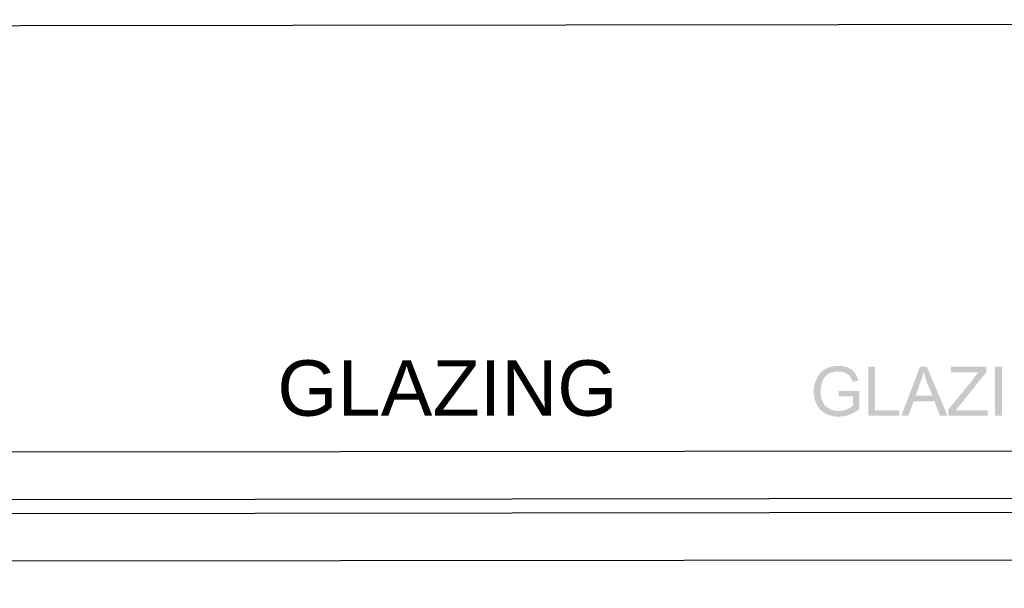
# Model space of a CAD drawing. Header units: millimetres. Extents: x 13115352 to 26511604, y 2875787 to 5794155.
# Tile 61 of 115: x 13132219 to 13134267, y 2896804 to 2897987. Entities that reach past the tile are written whole.
import ezdxf

# ---------------------------------------------------------------- set-up
doc = ezdxf.new("R2010")
doc.units = ezdxf.units.MM
doc.layers.get('0').update_dxf_attribs({"lineweight": 0})
doc.styles.add('Arial$001H0', font='arial.ttf')

msp = doc.modelspace()

# ---------------------------------------------------------------- hatches: boundary and pattern name
at = {"true_color": 0x545454}
for points in [[(13133922.1, 2897202.8), (13133922.1, 2897214.3), (13133965.1, 2897214.3), (13133965.1, 2897177), (13133963.7, 2897175.5), (13133962.2, 2897174.1), (13133960.8, 2897174.1), (13133960.8, 2897172.6), (13133959.4, 2897172.6), (13133957.9, 2897171.2), (13133956.5, 2897171.2), (13133955.1, 2897169.8), (13133953.6, 2897169.8), (13133952.2, 2897168.3), (13133950.8, 2897166.9), (13133949.3, 2897166.9), (13133947.9, 2897165.5), (13133946.5, 2897165.5), (13133945, 2897165.5), (13133945, 2897164), (13133943.6, 2897164), (13133942.2, 2897164), (13133940.7, 2897162.6), (13133939.3, 2897162.6), (13133937.8, 2897162.6), (13133936.4, 2897162.6), (13133935, 2897161.2), (13133933.5, 2897161.2), (13133932.1, 2897161.2), (13133930.7, 2897161.2), (13133929.2, 2897161.2), (13133927.8, 2897161.2), (13133926.4, 2897161.2), (13133924.9, 2897161.2), (13133923.5, 2897159.7), (13133922.1, 2897159.7), (13133920.6, 2897159.7), (13133919.2, 2897161.2), (13133917.8, 2897161.2), (13133916.3, 2897161.2), (13133914.9, 2897161.2), (13133913.5, 2897161.2), (13133912, 2897161.2), (13133910.6, 2897161.2), (13133909.1, 2897161.2), (13133909.1, 2897162.6), (13133907.7, 2897162.6), (13133906.3, 2897162.6), (13133904.8, 2897162.6), (13133903.4, 2897164), (13133902, 2897164), (13133900.5, 2897164), (13133899.1, 2897165.5), (13133897.7, 2897165.5), (13133896.2, 2897166.9), (13133894.8, 2897166.9), (13133893.4, 2897168.3), (13133891.9, 2897168.3), (13133890.5, 2897169.8), (13133889.1, 2897171.2), (13133887.6, 2897171.2), (13133887.6, 2897172.6), (13133886.2, 2897172.6), (13133884.8, 2897174.1), (13133884.8, 2897175.5), (13133883.3, 2897175.5), (13133881.9, 2897177), (13133881.9, 2897178.4), (13133880.4, 2897179.8), (13133879, 2897181.3), (13133879, 2897182.7), (13133877.6, 2897184.1), (13133877.6, 2897185.6), (13133876.1, 2897187), (13133876.1, 2897188.4), (13133874.7, 2897189.9), (13133874.7, 2897191.3), (13133873.3, 2897192.7), (13133873.3, 2897194.2), (13133873.3, 2897195.6), (13133871.8, 2897197), (13133871.8, 2897198.5), (13133871.8, 2897199.9), (13133871.8, 2897201.3), (13133871.8, 2897202.8), (13133871.8, 2897204.2), (13133870.4, 2897205.7), (13133870.4, 2897207.1), (13133870.4, 2897208.5), (13133870.4, 2897210), (13133870.4, 2897211.4), (13133870.4, 2897212.8), (13133870.4, 2897214.3), (13133870.4, 2897215.7), (13133870.4, 2897217.1), (13133870.4, 2897218.6), (13133870.4, 2897220), (13133871.8, 2897221.4), (13133871.8, 2897222.9), (13133871.8, 2897224.3), (13133871.8, 2897225.7), (13133871.8, 2897227.2), (13133871.8, 2897228.6), (13133873.3, 2897230), (13133873.3, 2897231.5), (13133873.3, 2897232.9), (13133874.7, 2897232.9), (13133874.7, 2897234.4), (13133874.7, 2897235.8), (13133876.1, 2897237.2), (13133876.1, 2897238.7), (13133876.1, 2897240.1), (13133877.6, 2897240.1), (13133877.6, 2897241.5), (13133877.6, 2897243), (13133879, 2897244.4), (13133880.4, 2897245.8), (13133880.4, 2897247.3), (13133881.9, 2897248.7), (13133883.3, 2897250.1), (13133883.3, 2897251.6), (13133884.8, 2897253), (13133886.2, 2897253), (13133886.2, 2897254.4), (13133887.6, 2897254.4), (13133889.1, 2897255.9), (13133890.5, 2897257.3), (13133891.9, 2897258.8), (13133893.4, 2897258.8), (13133894.8, 2897260.2), (13133896.2, 2897260.2), (13133897.7, 2897261.6), (13133899.1, 2897261.6), (13133900.5, 2897263.1), (13133902, 2897263.1), (13133903.4, 2897263.1), (13133904.8, 2897264.5), (13133906.3, 2897264.5), (13133907.7, 2897264.5), (13133909.1, 2897264.5), (13133910.6, 2897264.5), (13133912, 2897265.9), (13133913.5, 2897265.9), (13133914.9, 2897265.9), (13133916.3, 2897265.9), (13133917.8, 2897265.9), (13133919.2, 2897265.9), (13133920.6, 2897265.9), (13133922.1, 2897265.9), (13133923.5, 2897265.9), (13133924.9, 2897265.9), (13133926.4, 2897265.9), (13133927.8, 2897265.9), (13133929.2, 2897265.9), (13133930.7, 2897265.9), (13133932.1, 2897265.9), (13133933.5, 2897264.5), (13133935, 2897264.5), (13133936.4, 2897264.5), (13133937.8, 2897264.5), (13133939.3, 2897263.1), (13133940.7, 2897263.1), (13133942.2, 2897263.1), (13133943.6, 2897261.6), (13133945, 2897261.6), (13133946.5, 2897260.2), (13133947.9, 2897258.8), (13133949.3, 2897258.8), (13133950.8, 2897257.3), (13133952.2, 2897257.3), (13133952.2, 2897255.9), (13133953.6, 2897254.4), (13133955.1, 2897254.4), (13133955.1, 2897253), (13133956.5, 2897251.6), (13133956.5, 2897250.1), (13133957.9, 2897248.7), (13133959.4, 2897247.3), (13133959.4, 2897245.8), (13133960.8, 2897244.4), (13133960.8, 2897243), (13133960.8, 2897241.5), (13133962.2, 2897240.1), (13133962.2, 2897238.7), (13133962.2, 2897237.2), (13133963.7, 2897235.8), (13133950.8, 2897232.9), (13133950.8, 2897234.4), (13133950.8, 2897235.8), (13133949.3, 2897237.2), (13133949.3, 2897238.7), (13133947.9, 2897240.1), (13133947.9, 2897241.5), (13133946.5, 2897243), (13133946.5, 2897244.4), (13133945, 2897244.4), (13133945, 2897245.8), (13133943.6, 2897247.3), (13133942.2, 2897247.3), (13133942.2, 2897248.7), (13133940.7, 2897248.7), (13133939.3, 2897250.1), (13133937.8, 2897250.1), (13133936.4, 2897251.6), (13133935, 2897253), (13133933.5, 2897253), (13133932.1, 2897253), (13133930.7, 2897253), (13133929.2, 2897254.4), (13133927.8, 2897254.4), (13133926.4, 2897254.4), (13133924.9, 2897254.4), (13133923.5, 2897254.4), (13133922.1, 2897254.4), (13133920.6, 2897254.4), (13133919.2, 2897254.4), (13133917.8, 2897254.4), (13133916.3, 2897254.4), (13133914.9, 2897254.4), (13133913.5, 2897254.4), (13133912, 2897253), (13133910.6, 2897253), (13133909.1, 2897253), (13133907.7, 2897253), (13133906.3, 2897251.6), (13133904.8, 2897251.6), (13133903.4, 2897250.1), (13133902, 2897250.1), (13133900.5, 2897248.7), (13133899.1, 2897248.7), (13133897.7, 2897247.3), (13133897.7, 2897245.8), (13133896.2, 2897245.8), (13133894.8, 2897244.4), (13133893.4, 2897243), (13133893.4, 2897241.5), (13133891.9, 2897241.5), (13133891.9, 2897240.1), (13133890.5, 2897238.7), (13133890.5, 2897237.2), (13133889.1, 2897235.8), (13133889.1, 2897234.4), (13133887.6, 2897232.9), (13133887.6, 2897231.5), (13133887.6, 2897230), (13133886.2, 2897228.6), (13133886.2, 2897227.2), (13133886.2, 2897225.7), (13133886.2, 2897224.3), (13133884.8, 2897222.9), (13133884.8, 2897221.4), (13133884.8, 2897220), (13133884.8, 2897218.6), (13133884.8, 2897217.1), (13133884.8, 2897215.7), (13133884.8, 2897214.3), (13133884.8, 2897211.4), (13133884.8, 2897210), (13133884.8, 2897208.5), (13133884.8, 2897207.1), (13133884.8, 2897205.7), (13133884.8, 2897204.2), (13133884.8, 2897202.8), (13133886.2, 2897201.3), (13133886.2, 2897199.9), (13133886.2, 2897198.5), (13133886.2, 2897197), (13133887.6, 2897195.6), (13133887.6, 2897194.2), (13133889.1, 2897192.7), (13133889.1, 2897191.3), (13133890.5, 2897189.9), (13133890.5, 2897188.4), (13133891.9, 2897187), (13133891.9, 2897185.6), (13133893.4, 2897184.1), (13133894.8, 2897182.7), (13133896.2, 2897181.3), (13133897.7, 2897181.3), (13133897.7, 2897179.8), (13133899.1, 2897179.8), (13133900.5, 2897178.4), (13133902, 2897178.4), (13133903.4, 2897177), (13133904.8, 2897177), (13133904.8, 2897175.5), (13133906.3, 2897175.5), (13133907.7, 2897175.5), (13133909.1, 2897174.1), (13133910.6, 2897174.1), (13133912, 2897174.1), (13133913.5, 2897174.1), (13133914.9, 2897172.6), (13133916.3, 2897172.6), (13133917.8, 2897172.6), (13133919.2, 2897172.6), (13133920.6, 2897172.6), (13133922.1, 2897172.6), (13133923.5, 2897172.6), (13133924.9, 2897172.6), (13133926.4, 2897172.6), (13133927.8, 2897172.6), (13133929.2, 2897172.6), (13133930.7, 2897174.1), (13133932.1, 2897174.1), (13133933.5, 2897174.1), (13133935, 2897174.1), (13133936.4, 2897175.5), (13133937.8, 2897175.5), (13133939.3, 2897175.5), (13133940.7, 2897177), (13133942.2, 2897177), (13133943.6, 2897178.4), (13133945, 2897178.4), (13133946.5, 2897179.8), (13133947.9, 2897179.8), (13133947.9, 2897181.3), (13133949.3, 2897181.3), (13133950.8, 2897182.7), (13133952.2, 2897182.7), (13133952.2, 2897202.8)], [(13133983.8, 2897162.6), (13133983.8, 2897264.5), (13133998.1, 2897264.5), (13133998.1, 2897174.1), (13134048.4, 2897174.1), (13134048.4, 2897162.6)], [(13134150.2, 2897162.6), (13134150.2, 2897175.5), (13134203.3, 2897240.1), (13134203.3, 2897241.5), (13134204.8, 2897243), (13134206.2, 2897244.4), (13134206.2, 2897245.8), (13134207.6, 2897245.8), (13134209.1, 2897247.3), (13134209.1, 2897248.7), (13134210.5, 2897250.1), (13134212, 2897250.1), (13134212, 2897251.6), (13134213.4, 2897253), (13134156, 2897253), (13134156, 2897264.5), (13134229.2, 2897264.5), (13134229.2, 2897253), (13134171.8, 2897181.3), (13134166, 2897174.1), (13134232, 2897174.1), (13134232, 2897162.6)], [(13134247.8, 2897162.6), (13134247.8, 2897264.5), (13134262.2, 2897264.5), (13134262.2, 2897162.6)]]:
    msp.add_hatch(color=251, dxfattribs=at).paths.add_polyline_path(points)
h = msp.add_hatch(color=251, dxfattribs=at)
h.paths.add_polyline_path([(13134052.7, 2897162.6), (13134091.4, 2897264.5), (13134105.8, 2897264.5), (13134148.8, 2897162.6), (13134133, 2897162.6), (13134121.5, 2897192.7), (13134078.5, 2897192.7), (13134067, 2897162.6)])
h.paths.add_polyline_path([(13134082.8, 2897204.2), (13134117.2, 2897204.2), (13134105.8, 2897232.9), (13134105.8, 2897234.4), (13134104.3, 2897235.8), (13134104.3, 2897237.2), (13134104.3, 2897238.7), (13134102.9, 2897240.1), (13134102.9, 2897241.5), (13134102.9, 2897243), (13134101.5, 2897244.4), (13134101.5, 2897245.8), (13134101.5, 2897247.3), (13134100, 2897248.7), (13134100, 2897250.1), (13134100, 2897251.6), (13134098.6, 2897253), (13134098.6, 2897254.4), (13134098.6, 2897253), (13134098.6, 2897251.6), (13134098.6, 2897250.1), (13134097.1, 2897248.7), (13134097.1, 2897247.3), (13134097.1, 2897245.8), (13134097.1, 2897244.4), (13134095.7, 2897243), (13134095.7, 2897241.5), (13134095.7, 2897240.1), (13134094.3, 2897238.7), (13134094.3, 2897237.2), (13134094.3, 2897235.8), (13134092.8, 2897234.4)])

# ---------------------------------------------------------------- linework, layer by layer
at = {"color": 7, "linetype": 'Continuous', "lineweight": 30}
for p, q in [((13130462.9, 2897085.1), (13141053.8, 2897098)), ((13130462.9, 2896858.4), (13141053.8, 2896871.3))]:
    msp.add_line(p, q, dxfattribs=at)
at = {"color": 140, "linetype": 'Continuous', "lineweight": 25}
for p, q in [((13130462.9, 2896986.1), (13141053.8, 2896999)), ((13130462.9, 2896957.4), (13141053.8, 2896970.3))]:
    msp.add_line(p, q, dxfattribs=at)
at = {"color": 7, "linetype": 'Continuous', "lineweight": 25}
msp.add_lwpolyline([(13118603.2, 2897958.1), (13141864.7, 2897986.8), (13141864.7, 2878414.9), (13118603.2, 2878386.2)], close=True, dxfattribs=at)

# ---------------------------------------------------------------- texts
at = {"color": 7, "style": 'Arial$001H0'}
msp.add_text('GLAZING', height=115.4, dxfattribs=at).set_placement((13132754.7, 2897162.6))

doc.saveas('drawing.dxf')
